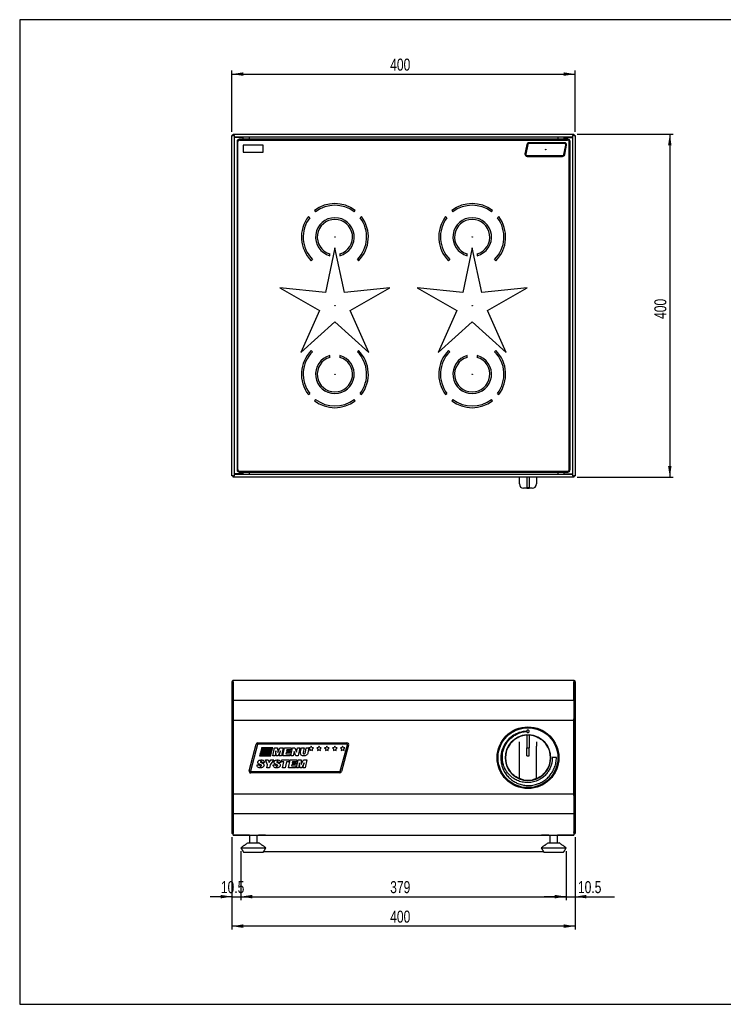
# Model space of a CAD drawing. Extents: x 19 to 1659, y 20 to 1168.
# Tile 1 of 2: x 19 to 839, y 20 to 1168. Entities that reach past the tile are written whole.
import ezdxf

# ---------------------------------------------------------------- set-up
doc = ezdxf.new("R2010")
doc.units = 0
doc.layers.get('0').update_dxf_attribs({"linetype": 'CONTINUOUS'})
doc.layers.add('SLD-0', color=179, linetype='CONTINUOUS')
doc.styles.add('SLDTEXTSTYLE2', font='TXT', dxfattribs={"width": 0.75})
doc.dimstyles.new('SLDDIMSTYLE0', dxfattribs={"dimtxt": 14, "dimasz": 13.208, "dimexe": 0, "dimexo": 0.0625, "dimgap": 3.5, "dimtad": 1, "dimdec": 1, "dimrnd": 1e-09, "dimzin": 12, "dimtxsty": 'SLDTEXTSTYLE2', "dimsah": 1, "dimcen": 0.09, "dimazin": 3, "dimtfac": 1, "dimtdec": 1, "dimtofl": 0, "dimtmove": 0, "dimatfit": 3, "dimtolj": 1, "dimtzin": 12})
doc.dimstyles.new('SLDDIMSTYLE1', dxfattribs={"dimtxt": 14, "dimasz": 13.208, "dimexe": 0, "dimexo": 0.0625, "dimgap": 3.5, "dimtad": 1, "dimdec": 1, "dimrnd": 1e-09, "dimzin": 12, "dimtxsty": 'SLDTEXTSTYLE2', "dimsah": 1, "dimcen": 0.09, "dimazin": 3, "dimtfac": 1, "dimtdec": 1, "dimtofl": 0, "dimtmove": 0, "dimatfit": 3, "dimtolj": 1, "dimtzin": 12})

# ---------------------------------------------------------------- blocks, each defined once
blk = doc.blocks.new('*D1')
at = {"layer": 'SLD-0'}
for p, q in [((266.5, 1037.1), (266.5, 1108.6)), ((266.5, 1104.6), (666.5, 1104.6)), ((666.5, 1037.1), (666.5, 1108.6))]:
    blk.add_line(p, q, dxfattribs=at)
for points in [[(266.5, 1104.6), (279.7, 1102.5), (279.7, 1106.6)], [(666.5, 1104.6), (653.3, 1106.6), (653.3, 1102.5)]]:
    blk.add_solid(points, dxfattribs=at)
at = {"layer": 'SLD-0', "insert": (451, 1122.6), "char_height": 14, "attachment_point": 1, "style": 'SLDTEXTSTYLE2'}
blk.add_mtext('400', dxfattribs=at)
blk = doc.blocks.new('*D2')
at = {"layer": 'SLD-0'}
for p, q in [((669, 1034.6), (780.9, 1034.6)), ((776.9, 1034.6), (776.9, 634.6)), ((669, 634.6), (780.9, 634.6))]:
    blk.add_line(p, q, dxfattribs=at)
for points in [[(776.9, 1034.6), (774.8, 1021.4), (778.9, 1021.4)], [(776.9, 634.6), (778.9, 647.8), (774.8, 647.8)]]:
    blk.add_solid(points, dxfattribs=at)
at = {"layer": 'SLD-0', "insert": (758.8, 819.1), "char_height": 14, "attachment_point": 1, "rotation": 90, "style": 'SLDTEXTSTYLE2'}
blk.add_mtext('400', dxfattribs=at)
blk = doc.blocks.new('*D3')
at = {"layer": 'SLD-0'}
for p, q in [((266.5, 215), (266.5, 141.5)), ((277, 198.4), (277, 141.5)), ((266.5, 145.5), (241.1, 145.5)), ((266.5, 145.5), (277, 145.5)), ((277, 145.5), (302.4, 145.5))]:
    blk.add_line(p, q, dxfattribs=at)
for points in [[(266.5, 145.5), (253.3, 147.6), (253.3, 143.5)], [(277, 145.5), (290.2, 143.5), (290.2, 147.6)]]:
    blk.add_solid(points, dxfattribs=at)
at = {"layer": 'SLD-0', "insert": (253.7, 163.6), "char_height": 14, "attachment_point": 1, "style": 'SLDTEXTSTYLE2'}
blk.add_mtext('10.5', dxfattribs=at)
blk = doc.blocks.new('*D4')
at = {"layer": 'SLD-0'}
for p, q in [((277, 198.4), (277, 141.5)), ((656, 198.4), (656, 141.5)), ((277, 145.5), (656, 145.5))]:
    blk.add_line(p, q, dxfattribs=at)
for points in [[(277, 145.5), (290.2, 143.5), (290.2, 147.6)], [(656, 145.5), (642.8, 147.6), (642.8, 143.5)]]:
    blk.add_solid(points, dxfattribs=at)
at = {"layer": 'SLD-0', "insert": (451, 163.6), "char_height": 14, "attachment_point": 1, "style": 'SLDTEXTSTYLE2'}
blk.add_mtext('379', dxfattribs=at)
blk = doc.blocks.new('*D5')
at = {"layer": 'SLD-0'}
for p, q in [((666.5, 215), (666.5, 141.5)), ((656, 198.4), (656, 141.5)), ((656, 145.5), (630.6, 145.5)), ((656, 145.5), (666.5, 145.5)), ((666.5, 145.5), (712.3, 145.5))]:
    blk.add_line(p, q, dxfattribs=at)
for points in [[(656, 145.5), (642.8, 147.6), (642.8, 143.5)], [(666.5, 145.5), (679.7, 143.5), (679.7, 147.6)]]:
    blk.add_solid(points, dxfattribs=at)
at = {"layer": 'SLD-0', "insert": (669.8, 163.6), "char_height": 14, "attachment_point": 1, "style": 'SLDTEXTSTYLE2'}
blk.add_mtext('10.5', dxfattribs=at)
blk = doc.blocks.new('*D6')
at = {"layer": 'SLD-0'}
for p, q in [((266.5, 215), (266.5, 107.1)), ((666.5, 215), (666.5, 107.1)), ((666.5, 111.1), (266.5, 111.1))]:
    blk.add_line(p, q, dxfattribs=at)
for points in [[(266.5, 111.1), (279.7, 109.1), (279.7, 113.2)], [(666.5, 111.1), (653.3, 113.2), (653.3, 109.1)]]:
    blk.add_solid(points, dxfattribs=at)
at = {"layer": 'SLD-0', "insert": (451, 129.2), "char_height": 14, "attachment_point": 1, "style": 'SLDTEXTSTYLE2'}
blk.add_mtext('400', dxfattribs=at)

msp = doc.modelspace()

# ---------------------------------------------------------------- linework, layer by layer
at = {"color": 7, "linetype": 'CONTINUOUS'}
for p, q in [((1659.2, 1168), (19.2, 1168)), ((19.2, 1168), (19.2, 20)), ((268.11, 1034.61), (664.97, 1034.61)), ((268.11, 1033.01), (268.11, 1034.61)), ((664.97, 1034.61), (664.97, 1033.01)), ((268.04, 1033.11), (266.54, 1033.11)), ((266.54, 1033.11), (266.54, 1033.04)), ((266.54, 636.18), (266.54, 1033.04)), ((266.54, 1033.04), (268.11, 1033.04)), ((268.04, 1033.11), (268.04, 1033.04)), ((269.61, 1033.01), (268.14, 1033.01)), ((269.61, 1031.54), (269.61, 1033.01)), ((269.64, 1031.51), (663.44, 1031.51)), ((269.64, 637.71), (269.64, 1031.51)), ((279.64, 1030.61), (269.64, 1030.61)), ((271.54, 1030.61), (271.54, 1031.51)), ((273.43, 643.59), (273.43, 1025.62)), ((275.53, 1027.72), (657.56, 1027.72)), ((279.64, 1028.61), (279.64, 1030.61)), ((286.54, 1031.51), (286.54, 1028.61)), ((610.23, 1022.58), (608.09, 1011.58)), ((611.21, 1022.39), (609.07, 1011.39)), ((654.04, 1024.61), (612.68, 1024.61)), ((654.04, 1023.61), (612.68, 1023.61)), ((646.54, 1031.51), (646.54, 1028.61)), ((653.38, 1010.82), (655.51, 1021.82)), ((653.44, 1030.61), (653.44, 1028.61)), ((653.44, 1030.61), (663.44, 1030.61)), ((659.65, 643.59), (659.65, 1025.62)), ((661.54, 1031.51), (661.54, 1030.61)), ((663.44, 1031.51), (663.44, 637.71)), ((664.94, 1033.01), (663.47, 1033.01)), ((663.47, 1033.01), (663.47, 1031.54)), ((664.97, 1033.04), (666.54, 1033.04)), ((665.04, 1033.11), (666.54, 1033.11)), ((665.04, 1033.11), (665.04, 1033.04)), ((666.54, 1033.11), (666.54, 1033.04)), ((666.54, 1033.04), (666.54, 636.18)), ((302.79, 1021.61), (279.54, 1021.61)), ((279.54, 1021.61), (279.54, 1013.61)), ((279.54, 1013.61), (302.79, 1013.61)), ((302.79, 1013.61), (302.79, 1021.61)), ((654.36, 1010.63), (656.5, 1021.63)), ((610.54, 1009.61), (651.9, 1009.61)), ((610.54, 1008.61), (651.9, 1008.61)), ((362.8, 945.55), (364.02, 943.96)), ((409.07, 943.96), (410.29, 945.55)), ((522.8, 945.55), (524.02, 943.96)), ((569.07, 943.96), (570.29, 945.55)), ((357.19, 937.13), (355.6, 938.35)), ((417.48, 938.35), (415.9, 937.13)), ((517.19, 937.13), (515.6, 938.35)), ((577.48, 938.35), (575.9, 937.13)), ((386.55, 901.91), (375.47, 849.85)), ((397.62, 849.85), (386.55, 901.91)), ((546.55, 901.91), (535.47, 849.85)), ((557.62, 849.85), (546.55, 901.91)), ((358.96, 887.03), (360.38, 888.45)), ((380.61, 892.85), (380.74, 894.89)), ((392.35, 894.89), (392.47, 892.85)), ((412.7, 888.44), (414.12, 887.03)), ((518.96, 887.03), (520.38, 888.45)), ((540.61, 892.85), (540.74, 894.89)), ((552.35, 894.89), (552.47, 892.85)), ((572.7, 888.44), (574.12, 887.03)), ((322.53, 855.41), (368.62, 828.78)), ((375.47, 849.85), (322.53, 855.41)), ((450.55, 855.4), (397.62, 849.85)), ((404.46, 828.78), (450.55, 855.4)), ((482.53, 855.41), (528.62, 828.78)), ((535.47, 849.85), (482.53, 855.41)), ((610.55, 855.4), (557.62, 849.85)), ((564.46, 828.78), (610.55, 855.4)), ((368.62, 828.78), (346.98, 780.16)), ((426.1, 780.15), (404.46, 828.78)), ((528.62, 828.78), (506.98, 780.16)), ((586.1, 780.15), (564.46, 828.78)), ((346.98, 780.16), (386.54, 815.76)), ((386.54, 815.76), (426.1, 780.15)), ((506.98, 780.16), (546.54, 815.76)), ((546.54, 815.76), (586.1, 780.15)), ((360.38, 780.77), (358.97, 782.19)), ((414.12, 782.18), (412.71, 780.77)), ((520.38, 780.77), (518.97, 782.19)), ((574.12, 782.18), (572.71, 780.77)), ((380.74, 774.32), (380.61, 776.36)), ((392.47, 776.36), (392.35, 774.32)), ((540.74, 774.32), (540.61, 776.36)), ((552.47, 776.36), (552.35, 774.32)), ((355.6, 730.87), (357.19, 732.08)), ((364.02, 725.25), (362.8, 723.67)), ((410.28, 723.66), (409.06, 725.25)), ((415.89, 732.08), (417.48, 730.86)), ((515.6, 730.87), (517.19, 732.08)), ((524.02, 725.25), (522.8, 723.67)), ((570.28, 723.66), (569.06, 725.25)), ((575.89, 732.08), (577.48, 730.86)), ((268.11, 636.18), (266.54, 636.18)), ((266.54, 636.18), (266.54, 636.11)), ((268.04, 636.11), (266.54, 636.11)), ((268.04, 636.18), (268.04, 636.11)), ((268.11, 634.61), (268.11, 636.21)), ((664.97, 634.61), (268.11, 634.61)), ((268.14, 636.21), (269.61, 636.21)), ((269.61, 636.21), (269.61, 637.68)), ((279.64, 638.61), (269.64, 638.61)), ((663.44, 637.71), (269.64, 637.71)), ((271.54, 637.71), (271.54, 638.61)), ((275.53, 641.5), (657.56, 641.5)), ((279.64, 638.61), (279.64, 640.61)), ((286.54, 640.61), (286.54, 637.71)), ((601.54, 626.68), (601.54, 634.61)), ((610.04, 634.61), (610.04, 622.13)), ((613.04, 634.61), (613.04, 622.13)), ((621.54, 634.61), (621.54, 626.68)), ((646.54, 640.61), (646.54, 637.71)), ((653.44, 640.61), (653.44, 638.61)), ((653.44, 638.61), (663.44, 638.61)), ((661.54, 638.61), (661.54, 637.71)), ((663.47, 637.68), (663.47, 636.21)), ((663.47, 636.21), (664.94, 636.21)), ((664.97, 636.21), (664.97, 634.61)), ((666.54, 636.18), (664.97, 636.18)), ((665.04, 636.18), (665.04, 636.11)), ((665.04, 636.11), (666.54, 636.11)), ((666.54, 636.18), (666.54, 636.11)), ((610.04, 621.68), (606.54, 621.68)), ((610.04, 621.68), (610.04, 622.13)), ((613.04, 622.05), (610.04, 622.05)), ((613.04, 621.87), (610.04, 621.87)), ((610.04, 621.68), (613.04, 621.68)), ((613.04, 621.68), (613.04, 622.13)), ((616.54, 621.68), (613.04, 621.68)), ((266.54, 396), (266.54, 377.5)), ((268.04, 396), (268.04, 377.5)), ((268.11, 396), (268.11, 397.55)), ((268.11, 374.45), (268.11, 396)), ((664.97, 397.55), (664.97, 396)), ((664.97, 374.45), (664.97, 396)), ((665.04, 396), (665.04, 377.5)), ((666.54, 396), (666.54, 377.5)), ((268.04, 377.5), (266.54, 377.5)), ((266.54, 377.5), (266.54, 373.63)), ((268.04, 373.63), (266.54, 373.63)), ((266.54, 373.63), (266.54, 352.85)), ((268.04, 377.5), (268.04, 373.63)), ((268.04, 373.63), (268.04, 352.85)), ((268.11, 372.33), (268.04, 372.33)), ((268.11, 371.98), (268.11, 374.45)), ((268.11, 374.45), (664.97, 374.45)), ((268.11, 352.82), (268.11, 371.98)), ((664.97, 374.45), (664.97, 371.98)), ((664.97, 372.33), (665.04, 372.33)), ((664.97, 371.98), (664.97, 352.82)), ((665.04, 377.5), (666.54, 377.5)), ((665.04, 377.5), (665.04, 373.63)), ((665.04, 373.63), (666.54, 373.63)), ((665.04, 373.63), (665.04, 352.85)), ((666.54, 377.5), (666.54, 373.63)), ((666.54, 373.63), (666.54, 352.85)), ((268.04, 352.85), (266.54, 352.85)), ((266.54, 352.85), (266.54, 263.5)), ((268.04, 352.85), (268.04, 263.5)), ((268.11, 352.82), (268.11, 351.4)), ((268.11, 351.4), (268.11, 264.95)), ((268.11, 351.4), (664.97, 351.4)), ((664.97, 351.4), (664.97, 352.82)), ((664.97, 264.95), (664.97, 351.4)), ((665.04, 352.85), (666.54, 352.85)), ((665.04, 352.85), (665.04, 263.5)), ((666.54, 352.85), (666.54, 263.5)), ((610.04, 333.76), (610.04, 319.1)), ((613.04, 333.63), (610.04, 333.63)), ((610.14, 333.63), (610.14, 334.07)), ((612.94, 334.07), (612.94, 333.63)), ((613.04, 333.76), (613.04, 319.1)), ((286.54, 292.37), (294.85, 323.37)), ((296.3, 322.98), (287.99, 291.98)), ((296.78, 324.85), (400.64, 324.85)), ((400.64, 323.35), (296.78, 323.35)), ((392.82, 291.72), (401.12, 322.72)), ((402.57, 322.33), (394.26, 291.33)), ((601.54, 320.87), (601.54, 326.09)), ((621.54, 326.09), (621.54, 320.87)), ((298.97, 310.85), (298.7, 309.85)), ((311.97, 310.85), (298.97, 310.85)), ((299.51, 312.85), (299.24, 311.85)), ((299.24, 311.85), (312.24, 311.85)), ((312.51, 312.85), (299.51, 312.85)), ((300.04, 314.85), (299.78, 313.85)), ((299.78, 313.85), (312.78, 313.85)), ((313.04, 314.85), (300.04, 314.85)), ((300.58, 316.85), (300.31, 315.85)), ((300.31, 315.85), (313.31, 315.85)), ((313.58, 316.85), (300.58, 316.85)), ((301.12, 318.85), (300.85, 317.85)), ((300.85, 317.85), (313.85, 317.85)), ((314.12, 318.85), (301.12, 318.85)), ((311.7, 309.85), (311.97, 310.85)), ((312.24, 311.85), (312.51, 312.85)), ((312.78, 313.85), (313.04, 314.85)), ((313.31, 315.85), (313.58, 316.85)), ((313.85, 317.85), (314.12, 318.85)), ((314.17, 309.85), (316.06, 318.85)), ((316.06, 318.85), (319.69, 318.85)), ((317.82, 315.47), (316.74, 309.85)), ((318.1, 309.85), (317.82, 315.47)), ((319.69, 318.85), (319.9, 313.59)), ((319.9, 313.59), (322.52, 318.85)), ((323.15, 315.52), (320.38, 309.85)), ((321.78, 309.85), (323.15, 315.52)), ((322.52, 318.85), (326.38, 318.85)), ((326.38, 318.85), (324.35, 309.85)), ((326.05, 309.85), (327.94, 318.85)), ((327.94, 318.85), (335.51, 318.85)), ((329.89, 313.66), (329.53, 312.04)), ((329.53, 312.04), (334.47, 312.04)), ((334.27, 313.66), (329.89, 313.66)), ((330.58, 316.89), (330.29, 315.62)), ((330.29, 315.62), (334.7, 315.62)), ((335.08, 316.89), (330.58, 316.89)), ((334.47, 312.04), (334.01, 309.85)), ((334.7, 315.62), (334.27, 313.66)), ((335.51, 318.85), (335.08, 316.89)), ((335.17, 309.85), (337.07, 318.85)), ((337.07, 318.85), (339.89, 318.85)), ((339.05, 314.58), (338.03, 309.85)), ((340.98, 309.85), (339.05, 314.58)), ((339.89, 318.85), (341.82, 314.01)), ((341.82, 314.01), (342.86, 318.85)), ((342.86, 318.85), (345.73, 318.85)), ((345.73, 318.85), (343.82, 309.85)), ((346.64, 314.45), (347.56, 318.85)), ((347.56, 318.85), (350.6, 318.85)), ((350.6, 318.85), (349.54, 313.7)), ((352.13, 313.9), (353.15, 318.85)), ((353.15, 318.85), (356.2, 318.85)), ((356.2, 318.85), (355.09, 313.34)), ((358, 319.53), (356.27, 319.17)), ((356.27, 319.17), (357.46, 317.85)), ((357.46, 317.85), (357.27, 316.09)), ((357.27, 316.09), (358.88, 316.82)), ((358.88, 321.07), (358, 319.53)), ((359.76, 319.53), (358.88, 321.07)), ((358.88, 316.82), (360.5, 316.09)), ((361.5, 319.17), (359.76, 319.53)), ((360.31, 317.85), (361.5, 319.17)), ((360.5, 316.09), (360.31, 317.85)), ((367.17, 319.53), (365.44, 319.17)), ((365.44, 319.17), (366.63, 317.85)), ((366.63, 317.85), (366.44, 316.09)), ((366.44, 316.09), (368.05, 316.82)), ((368.05, 321.07), (367.17, 319.53)), ((368.94, 319.53), (368.05, 321.07)), ((368.05, 316.82), (369.67, 316.09)), ((370.67, 319.17), (368.94, 319.53)), ((369.48, 317.85), (370.67, 319.17)), ((369.67, 316.09), (369.48, 317.85)), ((376.34, 319.53), (374.61, 319.17)), ((374.61, 319.17), (375.8, 317.85)), ((375.8, 317.85), (375.61, 316.09)), ((375.61, 316.09), (377.23, 316.82)), ((377.23, 321.07), (376.34, 319.53)), ((378.11, 319.53), (377.23, 321.07)), ((377.23, 316.82), (378.84, 316.09)), ((379.84, 319.17), (378.11, 319.53)), ((378.65, 317.85), (379.84, 319.17)), ((378.84, 316.09), (378.65, 317.85)), ((385.52, 319.53), (383.78, 319.17)), ((383.78, 319.17), (384.97, 317.85)), ((384.97, 317.85), (384.78, 316.09)), ((384.78, 316.09), (386.4, 316.82)), ((386.4, 321.07), (385.52, 319.53)), ((387.28, 319.53), (386.4, 321.07)), ((386.4, 316.82), (388.02, 316.09)), ((389.01, 319.17), (387.28, 319.53)), ((387.83, 317.85), (389.01, 319.17)), ((388.02, 316.09), (387.83, 317.85)), ((394.69, 319.53), (392.96, 319.17)), ((392.96, 319.17), (394.14, 317.85)), ((394.14, 317.85), (393.95, 316.09)), ((393.95, 316.09), (395.57, 316.82)), ((395.57, 321.07), (394.69, 319.53)), ((396.45, 319.53), (395.57, 321.07)), ((395.57, 316.82), (397.19, 316.09)), ((398.19, 319.17), (396.45, 319.53)), ((397, 317.85), (398.19, 319.17)), ((397.19, 316.09), (397, 317.85)), ((601.54, 283.86), (601.54, 320.87)), ((610.04, 318.26), (610.04, 319.1)), ((613.04, 318.65), (610.04, 318.65)), ((610.04, 309.86), (610.04, 318.26)), ((613.04, 318.26), (613.04, 319.1)), ((613.04, 309.86), (613.04, 318.26)), ((621.54, 283.86), (621.54, 320.87)), ((295.76, 299.02), (298.76, 299.2)), ((295.76, 298.71), (295.76, 299.02)), ((298.7, 309.85), (311.7, 309.85)), ((304.53, 302.12), (301.54, 301.97)), ((305.57, 304.85), (308.69, 304.85)), ((308.14, 299.34), (305.57, 304.85)), ((307.41, 295.85), (308.14, 299.34)), ((308.69, 304.85), (309.93, 301.79)), ((309.93, 301.79), (311.99, 304.85)), ((311.2, 299.29), (310.46, 295.85)), ((315.38, 304.85), (311.2, 299.29)), ((311.99, 304.85), (315.38, 304.85)), ((316.74, 309.85), (314.17, 309.85)), ((314.68, 299.02), (317.68, 299.2)), ((314.68, 298.71), (314.68, 299.02)), ((320.38, 309.85), (318.1, 309.85)), ((323.45, 302.12), (320.46, 301.97)), ((324.35, 309.85), (321.78, 309.85)), ((324.38, 302.54), (324.85, 304.85)), ((327.07, 302.54), (324.38, 302.54)), ((324.85, 304.85), (333.38, 304.85)), ((325.65, 295.85), (327.07, 302.54)), ((334.01, 309.85), (326.05, 309.85)), ((330.11, 302.54), (328.69, 295.85)), ((332.91, 302.54), (330.11, 302.54)), ((332.57, 295.85), (334.46, 304.85)), ((333.38, 304.85), (332.91, 302.54)), ((334.46, 304.85), (342.03, 304.85)), ((338.03, 309.85), (335.17, 309.85)), ((336.41, 299.66), (336.04, 298.04)), ((340.79, 299.66), (336.41, 299.66)), ((337.1, 302.89), (336.81, 301.62)), ((336.81, 301.62), (341.22, 301.62)), ((341.6, 302.89), (337.1, 302.89)), ((341.22, 301.62), (340.79, 299.66)), ((343.82, 309.85), (340.98, 309.85)), ((342.03, 304.85), (341.6, 302.89)), ((341.68, 295.85), (343.58, 304.85)), ((343.58, 304.85), (347.2, 304.85)), ((345.33, 301.47), (344.26, 295.85)), ((345.61, 295.85), (345.33, 301.47)), ((347.2, 304.85), (347.41, 299.59)), ((347.41, 299.59), (350.04, 304.85)), ((350.67, 301.52), (347.9, 295.85)), ((349.3, 295.85), (350.67, 301.52)), ((350.04, 304.85), (353.89, 304.85)), ((353.89, 304.85), (351.87, 295.85)), ((610.04, 309.86), (613.04, 309.86)), ((644.74, 307.59), (639.81, 307.59)), ((639.81, 307.59), (639.81, 307.5)), ((644.74, 307.5), (644.74, 307.59)), ((288.47, 291.35), (392.33, 291.35)), ((392.33, 289.85), (288.47, 289.85)), ((310.46, 295.85), (307.41, 295.85)), ((328.69, 295.85), (325.65, 295.85)), ((340.53, 295.85), (332.57, 295.85)), ((336.04, 298.04), (340.99, 298.04)), ((340.99, 298.04), (340.53, 295.85)), ((344.26, 295.85), (341.68, 295.85)), ((347.9, 295.85), (345.61, 295.85)), ((351.87, 295.85), (349.3, 295.85)), ((268.11, 264.95), (268.11, 263.54)), ((664.97, 264.95), (268.11, 264.95)), ((664.97, 263.54), (664.97, 264.95)), ((268.04, 263.5), (266.54, 263.5)), ((266.54, 263.5), (266.54, 242.8)), ((268.04, 263.5), (268.04, 242.8)), ((268.11, 244.38), (268.11, 263.54)), ((664.97, 263.54), (664.97, 244.38)), ((665.04, 263.5), (666.54, 263.5)), ((665.04, 263.5), (665.04, 242.8)), ((666.54, 263.5), (666.54, 242.8)), ((268.04, 242.8), (266.54, 242.8)), ((266.54, 242.8), (266.54, 219)), ((268.04, 242.8), (268.04, 219)), ((268.11, 241.9), (268.11, 244.38)), ((268.11, 220.85), (268.11, 241.9)), ((664.97, 241.9), (268.11, 241.9)), ((664.97, 244.38), (664.97, 241.9)), ((664.97, 241.9), (664.97, 220.85)), ((665.04, 242.8), (666.54, 242.8)), ((665.04, 242.8), (665.04, 219)), ((666.54, 242.8), (666.54, 219)), ((268.04, 219), (266.54, 219)), ((268.11, 217.35), (268.11, 220.85)), ((664.97, 220.85), (664.97, 217.35)), ((665.04, 219), (666.54, 219)), ((268.11, 217.33), (268.11, 217.35)), ((268.11, 217.35), (664.97, 217.35)), ((287, 217.33), (268.11, 217.33)), ((285.04, 208.35), (298.04, 208.35)), ((301.54, 217.33), (297.34, 217.33)), ((301.54, 216.83), (297.34, 216.83)), ((305.74, 217.33), (301.54, 217.33)), ((305.74, 216.83), (301.54, 216.83)), ((631.54, 217.33), (627.34, 217.33)), ((631.54, 216.83), (627.34, 216.83)), ((635.74, 217.33), (631.54, 217.33)), ((635.74, 216.83), (631.54, 216.83)), ((635.04, 208.35), (648.04, 208.35)), ((664.97, 217.33), (646.09, 217.33)), ((664.97, 217.35), (664.97, 217.33)), ((277.04, 202.35), (306.04, 202.35)), ((277.04, 202.33), (277.05, 202.33)), ((280.04, 197.35), (303.04, 197.35)), ((280.04, 197.33), (303.04, 197.33)), ((627.04, 202.35), (656.04, 202.35)), ((630.04, 197.35), (653.04, 197.35)), ((630.04, 197.33), (653.04, 197.33)), ((656.03, 202.33), (656.04, 202.33)), ((19.2, 20), (1659.2, 20))]:
    msp.add_line(p, q, dxfattribs=at)
at = {"color": 7, "linetype": 'CONTINUOUS', "flags": 128}
for points in [[(268.11, 385.53), (268.11, 385.51), (268.04, 384.83)], [(665.04, 384.83), (664.97, 385.51), (664.97, 385.53)], [(268.04, 221), (268.08, 220.61), (268.11, 220.48)], [(664.97, 220.48), (665, 220.61), (665.04, 221)]]:
    msp.add_lwpolyline(points, dxfattribs=at)
at = {"color": 7, "linetype": 'CONTINUOUS'}
for centre, radius in [((632.29, 1016.61), 0.25), ((386.54, 914.61), 0.25), ((546.54, 914.61), 0.25), ((386.54, 834.61), 0.25), ((546.54, 834.61), 0.25), ((386.54, 754.61), 0.25), ((546.54, 754.61), 0.25), ((611.54, 307.5), 36), ((611.54, 307.5), 35), ((611.54, 307.5), 34.9)]:
    msp.add_circle(centre, radius, dxfattribs=at)
for centre, radius, start, end in [((275.04, 1026.11), 2.5, 89.07242, 181.67302), ((612.68, 1022.11), 2.5, 90, 169), ((612.68, 1022.11), 1.5, 90, 169), ((654.04, 1022.11), 2.5, 349, 90), ((654.04, 1022.11), 1.5, 349, 90), ((658.04, 1026.11), 2.5, 359.07242, 91.67302), ((610.54, 1011.11), 2.5, 169, 270), ((610.54, 1011.11), 1.5, 169, 270), ((651.9, 1011.11), 1.5, 270, 349), ((651.9, 1011.11), 2.5, 270, 349), ((386.54, 914.61), 39, 52.49658, 127.49658), ((546.54, 914.61), 39, 52.49658, 127.49658), ((386.54, 914.61), 37, 52.49658, 127.49658), ((546.54, 914.61), 37, 52.49658, 127.49658), ((386.54, 914.61), 39, 142.49658, 224.99658), ((386.54, 914.61), 37, 142.49658, 224.99658), ((386.54, 914.61), 22.55, 285.2436, 254.74955), ((386.54, 914.61), 20.55, 286.40569, 253.58747), ((386.54, 914.61), 37, 314.99658, 37.49658), ((386.54, 914.61), 39, 314.99658, 37.49658), ((546.54, 914.61), 39, 142.49658, 224.99658), ((546.54, 914.61), 37, 142.49658, 224.99658), ((546.54, 914.61), 22.55, 285.2436, 254.74955), ((546.54, 914.61), 20.55, 286.40569, 253.58747), ((546.54, 914.61), 37, 314.99658, 37.49658), ((546.54, 914.61), 39, 314.99658, 37.49658), ((386.54, 754.61), 39, 134.99658, 217.49658), ((386.54, 754.61), 37, 134.99658, 217.49658), ((386.54, 754.61), 37, 322.49658, 44.99658), ((386.54, 754.61), 39, 322.49658, 44.99658), ((546.54, 754.61), 39, 134.99658, 217.49658), ((546.54, 754.61), 37, 134.99658, 217.49658), ((546.54, 754.61), 37, 322.49658, 44.99658), ((546.54, 754.61), 39, 322.49658, 44.99658), ((386.54, 754.61), 22.55, 105.2436, 74.74955), ((386.54, 754.61), 20.55, 106.40569, 73.58747), ((546.54, 754.61), 22.55, 105.2436, 74.74955), ((546.54, 754.61), 20.55, 106.40569, 73.58747), ((386.54, 754.61), 39, 232.49658, 307.49658), ((386.54, 754.61), 37, 232.49658, 307.49658), ((546.54, 754.61), 39, 232.49658, 307.49658), ((546.54, 754.61), 37, 232.49658, 307.49658), ((275.04, 643.11), 2.5, 179.07242, 271.67302), ((658.04, 643.11), 2.5, 269.07242, 1.67302), ((606.54, 626.68), 5, 180, 270), ((616.54, 626.68), 5, 270, 0), ((268.09, 396), 1.55, 88.15143, 180), ((268.09, 396), 0.05, 65.5302, 180), ((664.99, 396), 1.55, 0, 90.76559), ((664.99, 396), 0.05, 0, 114.4698), ((611.54, 307.5), 26.6, 93.01696, 86.98304), ((611.54, 307.5), 26.3, 93.26959, 115.33058), ((611.54, 307.5), 26.3, 64.66942, 86.73041), ((296.78, 322.85), 2, 90, 165), ((296.78, 322.85), 0.5, 90, 165), ((400.64, 322.85), 2, 345, 90), ((400.64, 322.85), 0.5, 345, 90), ((611.54, 307.5), 26.3, 142.23356, 217.76644), ((611.54, 307.5), 26.3, 322.23356, 37.76644), ((288.47, 291.85), 2, 165, 270), ((288.47, 291.85), 0.5, 165, 270), ((392.33, 291.85), 0.5, 270, 345), ((392.33, 291.85), 2, 270, 345), ((602.54, 283.86), 1, 180, 249.16173), ((611.54, 307.5), 26.3, 258.60169, 281.39831), ((620.54, 283.86), 1, 290.83827, 360), ((270.04, 221), 3.5, 214.8499, 236.54887), ((663.04, 221), 3.5, 303.45113, 325.1501)]:
    msp.add_arc(centre, radius, start, end, dxfattribs=at)
for points in [[(272.54, 1026.11), (272.54, 643.11)], [(658.04, 1028.61), (275.04, 1028.61)], [(660.54, 643.11), (660.54, 1026.11)], [(275.04, 640.61), (658.04, 640.61)], [(664.97, 397.55), (268.11, 397.55)], [(600.26, 331.26), (600.29, 331.28)], [(622.79, 331.28), (622.82, 331.26)], [(268.11, 280.25), (268.04, 280.25)], [(268.04, 274.75), (268.11, 274.75)], [(285.04, 208.35), (277.04, 202.35)], [(287, 217.35), (287, 208.35)], [(296.09, 208.35), (296.09, 217.35)], [(297.36, 217.35), (297.34, 217.33)], [(297.34, 217.33), (297.34, 216.83)], [(306.04, 202.35), (298.04, 208.35)], [(305.74, 217.33), (305.72, 217.35)], [(305.74, 216.83), (305.74, 217.33)], [(635.04, 208.35), (627.04, 202.35)], [(627.36, 217.35), (627.34, 217.33)], [(627.34, 217.33), (627.34, 216.83)], [(635.74, 217.33), (635.72, 217.35)], [(635.74, 216.83), (635.74, 217.33)], [(637, 217.35), (637, 208.35)], [(646.09, 208.35), (646.09, 217.35)], [(656.04, 202.35), (648.04, 208.35)], [(277.04, 202.35), (280.04, 197.35)], [(277.05, 202.34), (277.04, 202.33)], [(277.04, 202.33), (280.04, 197.33)], [(303.04, 197.35), (306.04, 202.35)], [(303.04, 197.33), (303.63, 198.32)], [(303.62, 198.32), (629.46, 198.32)], [(627.04, 202.35), (630.04, 197.35)], [(629.45, 198.32), (630.04, 197.33)], [(653.04, 197.35), (656.04, 202.35)], [(653.04, 197.33), (656.04, 202.33)], [(656.04, 202.33), (656.03, 202.34)]]:
    msp.add_open_spline(points, degree=1, dxfattribs=at)
for points, knots in [([(275.53, 1027.72), (275.29, 1027.7), (274.8, 1027.65), (274.16, 1027.3), (273.71, 1026.77), (273.47, 1026.18), (273.44, 1025.79), (273.43, 1025.62)], [0, 0, 0, 0, 0.2186933, 0.438149, 0.6444703, 0.8453822, 1, 1, 1, 1]), ([(659.65, 1025.62), (659.63, 1025.86), (659.59, 1026.35), (659.23, 1026.99), (658.7, 1027.44), (658.12, 1027.68), (657.73, 1027.71), (657.56, 1027.72)], [0, 0, 0, 0, 0.2186933, 0.438149, 0.6444703, 0.8453822, 1, 1, 1, 1]), ([(273.43, 643.59), (273.45, 643.35), (273.5, 642.87), (273.85, 642.23), (274.38, 641.77), (274.97, 641.53), (275.36, 641.51), (275.53, 641.5)], [0, 0, 0, 0, 0.2186933, 0.438149, 0.6444703, 0.8453822, 1, 1, 1, 1]), ([(657.56, 641.5), (657.8, 641.52), (658.28, 641.56), (658.92, 641.92), (659.38, 642.45), (659.62, 643.03), (659.64, 643.42), (659.65, 643.59)], [0, 0, 0, 0, 0.2186933, 0.438149, 0.6444703, 0.8453822, 1, 1, 1, 1]), ([(609.42, 338.3), (607.83, 338.15), (604.63, 337.85), (600.01, 336.42), (595.65, 334.35), (591.57, 331.59), (587.91, 328.16), (584.74, 324.14), (583.26, 321.07), (582.51, 319.53)], [0, 0, 0, 0, 0.1390261, 0.278187, 0.4177488, 0.5576769, 0.7045408, 0.8517884, 1, 1, 1, 1]), ([(583.78, 319.01), (584.4, 320.44), (585.66, 323.3), (588.41, 327.13), (591.68, 330.51), (595.51, 333.41), (599.8, 335.72), (604.5, 337.41), (607.78, 337.84), (609.43, 338.05)], [0, 0, 0, 0, 0.1392146, 0.278391, 0.4179538, 0.5579349, 0.704884, 0.8521204, 1, 1, 1, 1]), ([(609.42, 338.25), (609.42, 338.26), (609.42, 338.28), (609.42, 338.3), (609.42, 338.3)], [0, 0, 0, 0, 0.56185911, 1, 1, 1, 1]), ([(609.43, 338.05), (609.43, 338.09), (609.42, 338.15), (609.42, 338.22), (609.42, 338.25)], [0, 0, 0, 0, 0.5579278, 1, 1, 1, 1]), ([(612.99, 338.25), (612.97, 338.45), (612.93, 338.84), (612.58, 339.33), (612.09, 339.66), (611.5, 339.78), (610.92, 339.66), (610.43, 339.33), (610.08, 338.84), (610.04, 338.45), (610.02, 338.25)], [0, 0, 0, 0, 0.1271993, 0.2499871, 0.3727841, 0.500017, 0.6271871, 0.7499894, 0.8727969, 1, 1, 1, 1]), ([(610.02, 338.25), (610.04, 338.06), (610.08, 337.67), (610.43, 337.18), (610.92, 336.84), (611.5, 336.73), (612.09, 336.84), (612.58, 337.18), (612.93, 337.67), (612.97, 338.06), (612.99, 338.25)], [0, 0, 0, 0, 0.1272038, 0.2500106, 0.3728128, 0.499983, 0.627216, 0.7500129, 0.8728, 1, 1, 1, 1]), ([(590.75, 323.61), (591.36, 324.35), (592.6, 325.85), (594.51, 327.58), (596.26, 328.93), (597.73, 329.9), (599.12, 330.7), (599.88, 331.07), (600.26, 331.26)], [0, 0, 0, 0, 0.2087682, 0.42348857, 0.56848563, 0.71716157, 0.85630725, 1, 1, 1, 1]), ([(599.68, 330.26), (599.68, 330.26), (599.68, 330.35), (599.71, 330.55), (599.82, 330.84), (600.01, 331.11), (600.18, 331.21), (600.26, 331.26)], [0, 0, 0, 0, 0.0058133, 0.1978256, 0.4746441, 0.7370619, 1, 1, 1, 1]), ([(623.41, 330.26), (623.41, 330.26), (623.4, 330.35), (623.37, 330.55), (623.26, 330.83), (623.07, 331.11), (622.9, 331.21), (622.82, 331.26)], [0, 0, 0, 0, 0.0058134, 0.1963812, 0.4732817, 0.7363809, 1, 1, 1, 1]), ([(622.82, 331.26), (623.2, 331.08), (624.29, 330.55), (626.59, 329.15), (629.59, 326.82), (631.38, 324.73), (632.33, 323.61)], [0, 0, 0, 0, 0.142888, 0.40224066, 0.67968078, 1, 1, 1, 1]), ([(346.47, 312.87), (346.48, 313.17), (346.5, 313.7), (346.59, 314.22), (346.64, 314.45)], [0, 0, 0, 0, 0.5599694, 1, 1, 1, 1]), ([(350.39, 309.74), (349.85, 309.75), (348.79, 309.77), (347.4, 310.45), (346.59, 311.61), (346.51, 312.45), (346.47, 312.87)], [0, 0, 0, 0, 0.2811931, 0.5601005, 0.7797241, 1, 1, 1, 1]), ([(349.54, 313.7), (349.52, 313.57), (349.48, 313.33), (349.48, 313.09), (349.47, 312.98)], [0, 0, 0, 0, 0.5599178, 1, 1, 1, 1]), ([(349.47, 312.98), (349.48, 312.84), (349.5, 312.54), (349.76, 312.2), (350.12, 312.06), (350.35, 312.05), (350.46, 312.04)], [0, 0, 0, 0, 0.2805667, 0.5586122, 0.7790531, 1, 1, 1, 1]), ([(355.09, 313.34), (354.92, 312.75), (354.58, 311.58), (353.35, 310.28), (351.83, 309.79), (350.87, 309.75), (350.39, 309.74)], [0, 0, 0, 0, 0.2803833, 0.5588804, 0.7791009, 1, 1, 1, 1]), ([(350.46, 312.04), (350.72, 312.08), (351.24, 312.14), (351.91, 312.86), (352.04, 313.51), (352.13, 313.9)], [0, 0, 0, 0, 0.2797253, 0.5580859, 1, 1, 1, 1]), ([(582.51, 319.53), (582.07, 318.43), (581.18, 316.22), (580.18, 312.08), (580.02, 309.02), (579.93, 307.15)], [0, 0, 0, 0, 0.2801102, 0.5598948, 1, 1, 1, 1]), ([(581.68, 308.16), (581.79, 310.24), (581.98, 313.95), (583.23, 317.46), (583.78, 319.01)], [0, 0, 0, 0, 0.5581579, 1, 1, 1, 1]), ([(299.74, 295.74), (299.22, 295.75), (298.17, 295.79), (296.75, 296.33), (295.89, 297.46), (295.8, 298.29), (295.76, 298.71)], [0, 0, 0, 0, 0.28137, 0.5604946, 0.7800829, 1, 1, 1, 1]), ([(296.8, 302.17), (296.83, 302.5), (296.9, 303.15), (297.46, 303.98), (298.63, 304.81), (299.73, 304.9), (300.5, 304.97)], [0, 0, 0, 0, 0.1868445, 0.3738166, 0.5609521, 1, 1, 1, 1]), ([(299.77, 299.37), (299.39, 299.52), (298.62, 299.82), (297.59, 300.34), (296.9, 301.2), (296.83, 301.85), (296.8, 302.17)], [0, 0, 0, 0, 0.281115, 0.5617495, 0.7806027, 1, 1, 1, 1]), ([(298.76, 299.2), (298.76, 298.83), (298.76, 298.38), (299.07, 297.94), (299.38, 297.74), (299.64, 297.72), (299.82, 297.7)], [0, 0, 0, 0, 0.4993755, 0.6245255, 0.7501294, 1, 1, 1, 1]), ([(303.95, 298.76), (303.91, 298.4), (303.81, 297.67), (303.13, 296.79), (302.2, 296.12), (301.02, 295.77), (300.17, 295.75), (299.74, 295.74)], [0, 0, 0, 0, 0.1860524, 0.3724753, 0.5593453, 0.779299, 1, 1, 1, 1]), ([(300.95, 298.48), (300.95, 298.54), (300.93, 298.68), (300.78, 298.9), (300.39, 299.15), (300.02, 299.28), (299.77, 299.37)], [0, 0, 0, 0, 0.1248663, 0.249983, 0.4988924, 1, 1, 1, 1]), ([(300.48, 303.12), (300.39, 303.12), (300.2, 303.1), (299.96, 302.97), (299.82, 302.76), (299.81, 302.62), (299.8, 302.54)], [0, 0, 0, 0, 0.2806379, 0.5600211, 0.7797879, 1, 1, 1, 1]), ([(299.8, 302.54), (299.81, 302.48), (299.82, 302.37), (299.95, 302.18), (300.3, 301.98), (300.61, 301.86), (300.82, 301.78)], [0, 0, 0, 0, 0.124791, 0.2498092, 0.4990255, 1, 1, 1, 1]), ([(301.54, 301.97), (301.52, 302.13), (301.48, 302.46), (301.25, 302.87), (300.87, 303.1), (300.61, 303.11), (300.48, 303.12)], [0, 0, 0, 0, 0.2807717, 0.5598759, 0.7795372, 1, 1, 1, 1]), ([(300.5, 304.97), (301.02, 304.95), (302.05, 304.9), (303.43, 304.38), (304.33, 303.33), (304.46, 302.52), (304.53, 302.12)], [0, 0, 0, 0, 0.2811227, 0.5606699, 0.7798967, 1, 1, 1, 1]), ([(300.82, 301.78), (301.23, 301.62), (302.05, 301.31), (303.11, 300.71), (303.85, 299.8), (303.92, 299.1), (303.95, 298.76)], [0, 0, 0, 0, 0.2810724, 0.5610881, 0.7806717, 1, 1, 1, 1]), ([(318.66, 295.74), (318.14, 295.75), (317.09, 295.79), (315.67, 296.33), (314.81, 297.46), (314.73, 298.29), (314.68, 298.71)], [0, 0, 0, 0, 0.2813705, 0.5604932, 0.780082, 1, 1, 1, 1]), ([(315.72, 302.17), (315.76, 302.5), (315.83, 303.15), (316.39, 303.98), (317.55, 304.81), (318.65, 304.9), (319.43, 304.97)], [0, 0, 0, 0, 0.186844, 0.3738156, 0.5609505, 1, 1, 1, 1]), ([(318.69, 299.37), (318.31, 299.52), (317.55, 299.82), (316.51, 300.34), (315.82, 301.2), (315.76, 301.85), (315.72, 302.17)], [0, 0, 0, 0, 0.2811119, 0.5617494, 0.7806027, 1, 1, 1, 1]), ([(317.68, 299.2), (317.68, 298.83), (317.69, 298.38), (318, 297.94), (318.3, 297.74), (318.57, 297.72), (318.74, 297.7)], [0, 0, 0, 0, 0.499372, 0.6245213, 0.7501306, 1, 1, 1, 1]), ([(322.88, 298.76), (322.83, 298.4), (322.74, 297.67), (322.06, 296.79), (321.12, 296.12), (319.94, 295.77), (319.09, 295.75), (318.66, 295.74)], [0, 0, 0, 0, 0.1860528, 0.3724755, 0.5593432, 0.7792992, 1, 1, 1, 1]), ([(319.88, 298.48), (319.87, 298.54), (319.85, 298.68), (319.7, 298.9), (319.31, 299.15), (318.94, 299.28), (318.69, 299.37)], [0, 0, 0, 0, 0.1248663, 0.249983, 0.4988924, 1, 1, 1, 1]), ([(319.41, 303.12), (319.31, 303.12), (319.12, 303.1), (318.88, 302.97), (318.74, 302.76), (318.73, 302.62), (318.72, 302.54)], [0, 0, 0, 0, 0.2806491, 0.5600289, 0.779793, 1, 1, 1, 1]), ([(318.72, 302.54), (318.73, 302.48), (318.74, 302.37), (318.87, 302.18), (319.22, 301.98), (319.54, 301.86), (319.75, 301.78)], [0, 0, 0, 0, 0.1247879, 0.2498051, 0.4990194, 1, 1, 1, 1]), ([(320.46, 301.97), (320.44, 302.13), (320.41, 302.46), (320.18, 302.87), (319.8, 303.1), (319.54, 303.11), (319.41, 303.12)], [0, 0, 0, 0, 0.2807751, 0.5598813, 0.7795441, 1, 1, 1, 1]), ([(319.43, 304.97), (319.94, 304.95), (320.97, 304.9), (322.35, 304.38), (323.26, 303.33), (323.39, 302.52), (323.45, 302.12)], [0, 0, 0, 0, 0.2811205, 0.5606708, 0.7798963, 1, 1, 1, 1]), ([(319.75, 301.78), (320.15, 301.62), (320.97, 301.31), (322.04, 300.71), (322.77, 299.8), (322.84, 299.1), (322.88, 298.76)], [0, 0, 0, 0, 0.2810701, 0.5610864, 0.7806706, 1, 1, 1, 1]), ([(579.93, 307.15), (579.99, 305.63), (580.12, 302.57), (581.11, 298.08), (582.79, 293.51), (585.28, 288.94), (587.69, 286.23), (588.91, 284.87)], [0, 0, 0, 0, 0.18568243, 0.37178465, 0.5581909, 0.77834125, 1, 1, 1, 1]), ([(590.71, 286.68), (589.68, 287.75), (587.61, 289.89), (585.22, 293.68), (583.29, 298.01), (581.95, 302.87), (581.77, 306.4), (581.68, 308.16)], [0, 0, 0, 0, 0.18614865, 0.37214915, 0.558618, 0.77902636, 1, 1, 1, 1]), ([(639.82, 306.69), (639.74, 305.17), (639.59, 302.12), (638.37, 297.69), (636.51, 293.49), (633.96, 289.56), (630.76, 286.03), (626.96, 282.96), (624.05, 281.55), (622.59, 280.84)], [0, 0, 0, 0, 0.1389455, 0.2779881, 0.4174984, 0.5574561, 0.7043995, 0.8517261, 1, 1, 1, 1]), ([(624.02, 277.38), (625.67, 278.11), (628.96, 279.57), (633.32, 282.82), (637.12, 286.68), (640.32, 291.19), (642.76, 296.26), (644.41, 301.77), (644.63, 305.59), (644.74, 307.5)], [0, 0, 0, 0, 0.13919318, 0.27833075, 0.41785287, 0.55776607, 0.7046126, 0.85181361, 1, 1, 1, 1]), ([(639.81, 307.5), (639.81, 307.35), (639.82, 307.08), (639.82, 306.81), (639.82, 306.69)], [0, 0, 0, 0, 0.5595736, 1, 1, 1, 1]), ([(299.82, 297.7), (299.96, 297.7), (300.25, 297.72), (300.62, 297.87), (300.89, 298.14), (300.93, 298.37), (300.95, 298.48)], [0, 0, 0, 0, 0.2809783, 0.5607212, 0.7809878, 1, 1, 1, 1]), ([(318.74, 297.7), (318.89, 297.7), (319.17, 297.72), (319.55, 297.87), (319.82, 298.14), (319.86, 298.37), (319.88, 298.48)], [0, 0, 0, 0, 0.2809706, 0.5607246, 0.7809862, 1, 1, 1, 1]), ([(602.19, 282.92), (602.07, 282.97), (601.85, 283.05), (600.14, 283.76), (597.74, 285.05), (595.25, 286.78), (593.11, 288.7), (591.71, 290.19), (590.96, 291.13), (590.75, 291.4)], [0, 0, 0, 0, 0.1703891, 0.3422018, 0.5158626, 0.6963897, 0.8229538, 0.9496921, 1, 1, 1, 1]), ([(632.33, 291.4), (631.71, 290.65), (630.47, 289.15), (628.56, 287.41), (626.82, 286.07), (625.33, 285.08), (623.93, 284.29), (622.4, 283.53), (621.14, 283.02), (620.97, 282.95), (620.9, 282.92)], [0, 0, 0, 0, 0.1435586, 0.2868519, 0.3863547, 0.4857713, 0.5846463, 0.6834623, 0.8594968, 1, 1, 1, 1]), ([(588.91, 284.87), (590.07, 283.75), (592.39, 281.51), (596.51, 278.92), (601.2, 276.83), (606.48, 275.38), (610.3, 275.19), (612.21, 275.09)], [0, 0, 0, 0, 0.1862458, 0.372291, 0.558757, 0.7791144, 1, 1, 1, 1]), ([(611.17, 278.45), (609.07, 278.57), (604.86, 278.83), (599.27, 280.74), (594.46, 283.34), (591.96, 285.56), (590.71, 286.68)], [0, 0, 0, 0, 0.2785368, 0.5579235, 0.7782136, 1, 1, 1, 1]), ([(606.34, 281.72), (605.87, 281.83), (604.91, 282.04), (603.65, 282.41), (602.71, 282.73), (602.24, 282.9), (602.2, 282.92), (602.19, 282.92)], [0, 0, 0, 0, 0.224829, 0.447813, 0.6707371, 0.8851049, 1, 1, 1, 1]), ([(622.59, 280.84), (621.57, 280.43), (619.54, 279.6), (615.72, 278.68), (612.9, 278.53), (611.17, 278.45)], [0, 0, 0, 0, 0.2800891, 0.5598522, 1, 1, 1, 1]), ([(612.21, 275.09), (613.33, 275.13), (615.59, 275.2), (619.59, 275.82), (622.34, 276.79), (624.02, 277.38)], [0, 0, 0, 0, 0.2789437, 0.5584828, 1, 1, 1, 1]), ([(620.9, 282.92), (620.85, 282.91), (620.77, 282.88), (620.11, 282.63), (619.12, 282.31), (617.94, 281.98), (617.1, 281.8), (616.74, 281.72)], [0, 0, 0, 0, 0.1978678, 0.3971083, 0.605792, 0.8282452, 1, 1, 1, 1])]:
    msp.add_open_spline(points, degree=3, knots=knots, dxfattribs=at)

# ---------------------------------------------------------------- dimensions: what is measured, and where the dimension line sits
at = {"layer": 'SLD-0'}
for base, p1, p2, dimstyle, picture, middle in [((666.54, 1104.58), (266.54, 1033.11), (666.54, 1033.11), 'SLDDIMSTYLE0', '*D1', (466.54, 1104.58)), ((277.04, 145.52), (266.54, 219), (277.04, 202.35), 'SLDDIMSTYLE1', '*D3', (271.79, 145.52)), ((266.54, 111.13), (666.54, 219), (266.54, 219), 'SLDDIMSTYLE0', '*D6', (466.54, 111.13)), ((666.54, 145.52), (656.04, 202.35), (666.54, 219), 'SLDDIMSTYLE1', '*D5', (687.85, 145.52)), ((656.04, 145.52), (277.04, 202.35), (656.04, 202.35), 'SLDDIMSTYLE0', '*D4', (466.54, 145.52))]:
    dim = msp.add_linear_dim(base=base, p1=p1, p2=p2, dimstyle=dimstyle, dxfattribs=at)
    dim.commit()
    dim.dimension.update_dxf_attribs({"geometry": picture, "text_midpoint": middle, "dimtype": 160})
dim = msp.add_linear_dim(base=(776.88, 634.61), p1=(664.97, 1034.61), p2=(664.97, 634.61), angle=90, dimstyle='SLDDIMSTYLE0', dxfattribs=at)
dim.commit()
dim.dimension.update_dxf_attribs({"geometry": '*D2', "text_midpoint": (776.88, 834.61), "dimtype": 160})

doc.saveas('drawing.dxf')
